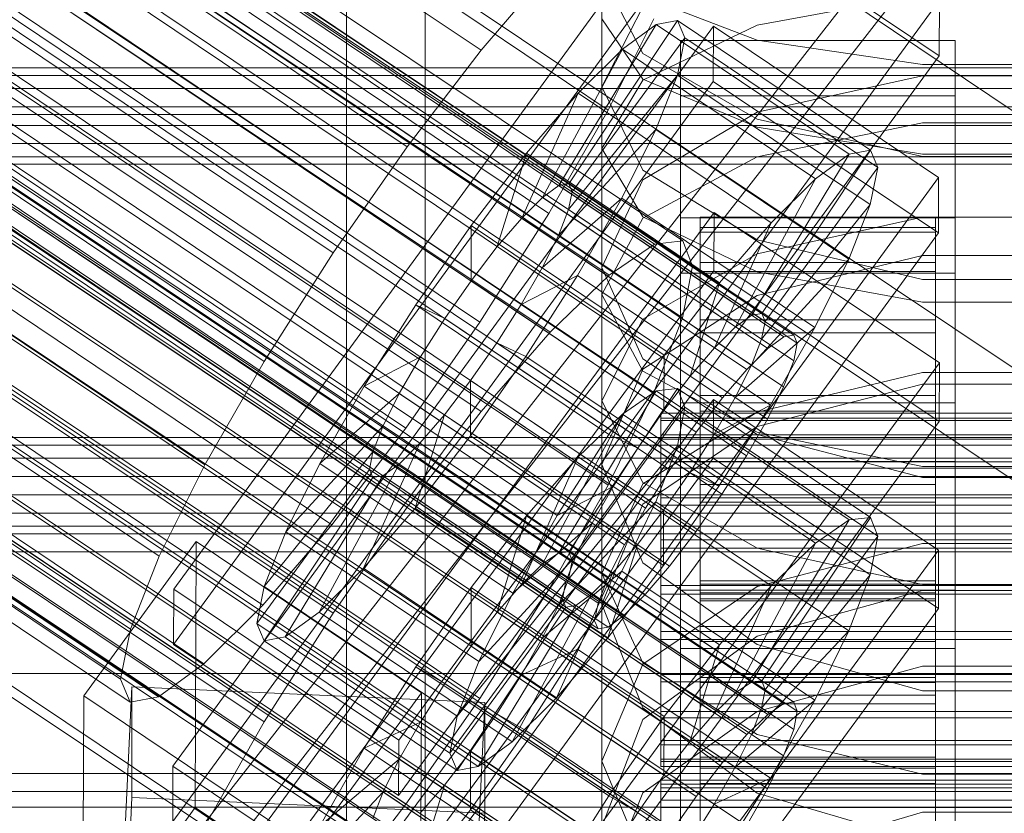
# Model space of a CAD drawing. Header units: millimetres. Extents: x -2233 to 65662, y -50530 to 6847.
# Tile 148 of 256: x -181 to -130, y -33963 to -33923. Entities that reach past the tile are written whole.
import ezdxf

# ---------------------------------------------------------------- set-up
doc = ezdxf.new("R2010")
doc.units = ezdxf.units.MM
for name, color, linetype, lineweight in [('COTAS_O', 1, 'Continuous', 0), ('COTAS_P', 1, 'Continuous', 0), ('frontal_briquetadora', 7, 'Continuous', 0), ('frontal_C01', 7, 'Continuous', 0), ('frontal_C02', 7, 'Continuous', 0), ('frontal_C03', 7, 'Continuous', 0), ('frontal_secador', 7, 'Continuous', 0)]:
    doc.layers.add(name, color=color, linetype=linetype, lineweight=lineweight)
doc.dimstyles.new('R19_100', dxfattribs={"dimtxt": 250, "dimasz": 150, "dimexe": 150, "dimexo": 80, "dimgap": 100, "dimtad": 1, "dimtih": 1, "dimtoh": 1, "dimdsep": 46, "dimcen": 0.09, "dimadec": 0, "dimazin": 0, "dimtfac": 1, "dimtdec": 4, "dimtofl": 0, "dimtmove": 0, "dimatfit": 3, "dimfxl": 1, "dimtolj": 1, "dimtzin": 0, "dimarcsym": 0})

# ---------------------------------------------------------------- blocks, each defined once
blk = doc.blocks.new('DIM_R32_39')
at = {"layer": 'COTAS_O'}
for p, q in [((-1725, -33700), (-1575, -33655)), ((1725, -33700), (1575, -33655)), ((-1725, -34400), (-1725, -33700)), ((-1725, -33700), (1725, -33700)), ((-1725, -33700), (-1575, -33745)), ((1725, -33700), (1575, -33745)), ((1725, -34400), (1725, -33700))]:
    blk.add_line(p, q, dxfattribs=at)
blk.add_text('3450 O', height=250, dxfattribs=at).set_placement((0, -33600))
blk = doc.blocks.new('DIM_R32_40')
at = {"layer": 'COTAS_P'}
for p, q in [((-150, -32200), (550, -32200)), ((550, -32200), (505, -32350)), ((550, -34800), (550, -32200)), ((550, -32200), (595, -32350)), ((550, -34800), (505, -34650)), ((550, -34800), (595, -34650)), ((-150, -34800), (550, -34800))]:
    blk.add_line(p, q, dxfattribs=at)
blk.add_text('2600 P', height=250, rotation=90, dxfattribs=at).set_placement((450, -33500))
blk = doc.blocks.new('DIM_R32_42')
at = {"layer": 'COTAS_O'}
for p, q in [((-650, -33700), (50, -33700)), ((50, -33700), (5, -33850)), ((50, -34900), (50, -33700)), ((50, -33700), (95, -33850)), ((50, -34900), (5, -34750)), ((50, -34900), (95, -34750)), ((-650, -34900), (50, -34900))]:
    blk.add_line(p, q, dxfattribs=at)
blk.add_text('1200 O', height=250, rotation=90, dxfattribs=at).set_placement((-50, -34300))
blk = doc.blocks.new('DIM_R32_43')
at = {"layer": 'COTAS_O'}
for p, q in [((-650, -34200), (-500, -34155)), ((650, -34200), (500, -34155)), ((-650, -34900), (-650, -34200)), ((-650, -34200), (650, -34200)), ((-650, -34200), (-500, -34245)), ((650, -34200), (500, -34245)), ((650, -34900), (650, -34200))]:
    blk.add_line(p, q, dxfattribs=at)
blk.add_text('1300 O', height=250, dxfattribs=at).set_placement((0, -34100))

msp = doc.modelspace()

# ---------------------------------------------------------------- linework, layer by layer
at = {"layer": 'frontal_briquetadora'}
for p, q in [((-151, -33929.238), (-151, -33912.608)), ((-160, -33922.836), (-160, -33914.539)), ((-160, -33923.11), (-160, -33914.784)), ((-164, -34100), (-164, -33920)), ((-160, -34100), (-160, -33920)), ((-148.92, -33924.402), (-151, -33920.41)), ((-151, -33936.682), (-151, -33920.41)), ((-148.92, -33921.478), (-143.093, -33923.713)), ((-143.093, -33922.955), (-134.673, -33921.403)), ((-148.92, -33922.018), (-151, -33926.087)), ((-160, -33922.563), (-160, -33931.737)), ((-148.92, -33925.697), (-151, -33922.627)), ((-160, -33932.038), (-160, -33922.836)), ((-160, -33932.339), (-160, -33923.11)), ((-148.92, -33925.751), (-143.093, -33922.955)), ((-143.093, -33923.713), (-134.673, -33924.953)), ((-143.094, -33927.741), (-148.92, -33924.402)), ((-134.673, -33924.953), (-125.327, -33924.953)), ((-134.674, -33925.528), (-143.094, -33927.39)), ((-125.326, -33925.528), (-134.674, -33925.528)), ((-151, -33929.238), (-148.92, -33925.751)), ((-151, -33942.099), (-151, -33926.087)), ((-151, -33926.087), (-148.92, -33930.345)), ((-143.093, -33928.158), (-148.92, -33925.697)), ((-143.094, -33927.39), (-148.92, -33930.837)), ((-134.674, -33929.647), (-143.094, -33927.741)), ((-134.673, -33927.928), (-143.093, -33929.662)), ((-125.327, -33927.928), (-134.673, -33927.928)), ((-134.673, -33929.524), (-143.093, -33928.158)), ((-151, -33929.238), (-148.92, -33932.725)), ((-125.326, -33929.647), (-134.674, -33929.647)), ((-125.327, -33929.524), (-134.673, -33929.524)), ((-143.093, -33929.662), (-148.92, -33932.786)), ((-148.92, -33930.345), (-143.094, -33933.895)), ((-148.92, -33930.837), (-151, -33935.302)), ((-160, -33931.737), (-160, -33941.791)), ((-160, -33942.119), (-160, -33932.038)), ((-160, -33942.448), (-160, -33932.339)), ((-148.92, -33932.786), (-151, -33936.682)), ((-148.92, -33932.725), (-143.093, -33935.521)), ((-143.093, -33934.597), (-134.673, -33932.744)), ((-134.673, -33932.744), (-125.327, -33932.744)), ((-143.094, -33933.895), (-134.674, -33935.917)), ((-148.92, -33937.935), (-143.093, -33934.597)), ((-143.094, -33936.726), (-134.674, -33934.689)), ((-134.674, -33934.689), (-125.326, -33934.689)), ((-148.92, -33939.949), (-151, -33935.302)), ((-151, -33950.89), (-151, -33935.302)), ((-143.093, -33935.521), (-134.673, -33937.073)), ((-134.674, -33935.917), (-125.326, -33935.917)), ((-151, -33936.682), (-148.92, -33940.578)), ((-148.92, -33940.485), (-143.094, -33936.726)), ((-134.673, -33937.073), (-125.327, -33937.073)), ((-151, -33942.099), (-148.92, -33937.935)), ((-143.094, -33943.808), (-148.92, -33939.949)), ((-151, -33945.334), (-148.92, -33940.485)), ((-148.92, -33940.578), (-143.093, -33943.702)), ((-143.093, -33942.681), (-134.673, -33940.653)), ((-134.673, -33940.653), (-125.327, -33940.653)), ((-134.674, -33941.254), (-143.094, -33943.404)), ((-125.326, -33941.254), (-134.674, -33941.254)), ((-160, -33941.791), (-160, -33952.701)), ((-160, -33953.056), (-160, -33942.119)), ((-148.92, -33946.262), (-151, -33942.099)), ((-160, -33953.411), (-160, -33942.448)), ((-148.92, -33946.334), (-143.093, -33942.681)), ((-143.094, -33943.404), (-148.92, -33947.367)), ((-134.674, -33946.001), (-143.094, -33943.808)), ((-143.093, -33943.702), (-134.673, -33945.436)), ((-148.92, -33950.361), (-151, -33945.334)), ((-151, -33960.462), (-151, -33945.334)), ((-134.673, -33945.436), (-125.327, -33945.436)), ((-125.326, -33946.001), (-134.674, -33946.001)), ((-151, -33950.89), (-148.92, -33946.334)), ((-143.093, -33949.6), (-148.92, -33946.262)), ((-148.92, -33947.367), (-151, -33952.465)), ((-134.673, -33949.368), (-143.093, -33951.565)), ((-134.673, -33951.453), (-143.093, -33949.6)), ((-125.327, -33949.368), (-134.673, -33949.368)), ((-143.094, -33954.52), (-148.92, -33950.361)), ((-151, -33950.89), (-148.92, -33955.446)), ((-143.093, -33951.565), (-148.92, -33955.525)), ((-125.327, -33951.453), (-134.673, -33951.453)), ((-134.674, -33951.768), (-143.094, -33954.085)), ((-143.094, -33954.085), (-134.674, -33951.768)), ((-125.326, -33951.768), (-134.674, -33951.768)), ((-160, -33952.701), (-160, -33964.438)), ((-151, -33967.266), (-151, -33952.465)), ((-151, -33952.465), (-148.92, -33957.738)), ((-160, -33964.818), (-160, -33953.056)), ((-160, -33965.199), (-160, -33953.411)), ((-143.094, -33954.085), (-148.92, -33958.344)), ((-148.92, -33958.344), (-143.094, -33954.085)), ((-134.674, -33956.878), (-143.094, -33954.52)), ((-148.92, -33955.525), (-151, -33960.462)), ((-148.92, -33955.446), (-143.093, -33959.099)), ((-143.093, -33957.922), (-134.673, -33955.615)), ((-134.673, -33955.615), (-125.327, -33955.615)), ((-125.326, -33956.878), (-134.674, -33956.878)), ((-148.92, -33957.738), (-143.094, -33962.092)), ((-148.92, -33962.081), (-143.093, -33957.922)), ((-148.92, -33958.344), (-151, -33963.807)), ((-143.093, -33959.099), (-134.673, -33961.127)), ((-151, -33960.462), (-148.92, -33965.4)), ((-134.673, -33961.127), (-125.327, -33961.127)), ((-151, -33967.266), (-148.92, -33962.081)), ((-143.094, -33962.092), (-134.674, -33964.556)), ((-143.094, -33965.539), (-134.674, -33963.061)), ((-134.674, -33963.061), (-125.326, -33963.061))]:
    msp.add_line(p, q, dxfattribs=at)
at = {"layer": 'frontal_C01'}
for p, q in [((-355.53, -33795.149), (-141.731, -33938.837)), ((-355.017, -33795.055), (-141.218, -33938.743)), ((-354.844, -33795.472), (-141.045, -33939.16)), ((-356.348, -33795.746), (-142.549, -33939.435)), ((-355.022, -33796.37), (-141.224, -33940.058)), ((-357.415, -33796.807), (-143.617, -33940.495)), ((-355.541, -33797.689), (-141.742, -33941.377)), ((-358.659, -33798.259), (-144.861, -33941.947)), ((-356.363, -33799.339), (-142.565, -33943.027)), ((-146.196, -33943.691), (-359.995, -33800.002)), ((-341.461, -33800.362), (-157.152, -33924.232)), ((-357.434, -33801.207), (-143.635, -33944.895)), ((-361.332, -33801.919), (-147.533, -33945.607)), ((-358.68, -33803.166), (-144.881, -33946.855)), ((-334.981, -33803.411), (-150.672, -33927.28)), ((-362.578, -33803.878), (-148.779, -33947.566)), ((-360.017, -33805.083), (-146.218, -33948.771)), ((-363.648, -33805.746), (-149.85, -33949.434)), ((-160.922, -33929.152), (-345.231, -33805.283)), ((-361.352, -33806.826), (-147.554, -33950.515)), ((-364.471, -33807.396), (-150.672, -33951.084)), ((-362.596, -33808.278), (-148.798, -33951.966)), ((-364.989, -33808.715), (-151.191, -33952.403)), ((-338.003, -33808.683), (-153.694, -33932.552)), ((-365.168, -33809.613), (-151.369, -33953.302)), ((-363.664, -33809.339), (-149.865, -33953.027)), ((-364.995, -33810.03), (-151.196, -33953.718)), ((-364.482, -33809.936), (-150.683, -33953.625)), ((-349.002, -33810.692), (-164.693, -33934.561)), ((-341.52, -33814.212), (-157.211, -33938.081)), ((-352.519, -33816.221), (-168.21, -33940.09)), ((-345.291, -33819.621), (-160.982, -33943.491)), ((-355.541, -33821.493), (-171.232, -33945.363)), ((-349.061, -33824.542), (-164.752, -33948.411)), ((-357.863, -33826.149), (-173.554, -33950.019)), ((-352.572, -33828.639), (-168.263, -33952.508)), ((-359.326, -33829.872), (-175.016, -33953.741)), ((-355.584, -33831.632), (-171.275, -33955.501)), ((-359.83, -33832.408), (-175.521, -33956.277)), ((-357.893, -33833.319), (-173.584, -33957.188)), ((-359.341, -33833.583), (-175.032, -33957.452)), ((-228.298, -33861.298), (-130, -33927.361)), ((-172.809, -33951.687), (-145.277, -33913.976)), ((-145.289, -33916.798), (-172.821, -33954.509)), ((-133.821, -33924.506), (-145.289, -33916.798)), ((-157.152, -33924.232), (-153.641, -33920.135)), ((-133.809, -33921.683), (-161.341, -33959.394)), ((-133.809, -33921.683), (-133.821, -33924.506)), ((-148.35, -33922.624), (-150.672, -33927.28)), ((-172.847, -33960.719), (-145.315, -33923.008)), ((-153.199, -33931.13), (-148.226, -33922.915)), ((-152.686, -33931.036), (-147.143, -33922.717)), ((-148.226, -33922.915), (-149.953, -33924.176)), ((-147.143, -33922.717), (-148.226, -33922.915)), ((-148.226, -33922.915), (-138.396, -33929.521)), ((-147.143, -33922.717), (-137.313, -33929.323)), ((-146.777, -33923.596), (-147.143, -33922.717)), ((-145.327, -33925.83), (-145.315, -33923.008)), ((-145.315, -33923.008), (-133.847, -33930.715)), ((-152.513, -33931.453), (-146.777, -33923.596)), ((-147.155, -33925.493), (-146.777, -33923.596)), ((-146.777, -33923.596), (-136.948, -33930.202)), ((-147, -33926.559), (-147, -33923.737)), ((-147, -33923.737), (-133, -33923.737)), ((-147, -33969.785), (-147, -33923.737)), ((-133, -33923.737), (-133, -33926.559)), ((-133, -33923.737), (-133, -33969.785)), ((-161.353, -33962.217), (-133.821, -33924.506)), ((-160.922, -33929.152), (-157.152, -33924.232)), ((-154.017, -33931.727), (-149.953, -33924.176)), ((-149.953, -33924.176), (-152.207, -33926.415)), ((-149.953, -33924.176), (-140.123, -33930.782)), ((-152.692, -33932.351), (-147.155, -33925.493)), ((-148.249, -33928.277), (-147.155, -33925.493)), ((-147.155, -33925.493), (-137.325, -33932.099)), ((-145.327, -33925.83), (-172.859, -33963.542)), ((-133.859, -33933.538), (-145.327, -33925.83)), ((-155.085, -33932.788), (-152.207, -33926.415)), ((-152.207, -33926.415), (-154.833, -33929.48)), ((-152.207, -33926.415), (-142.377, -33933.022)), ((-133, -33926.559), (-147, -33926.559)), ((-147, -33926.559), (-147, -33972.607)), ((-133, -33972.607), (-133, -33926.559)), ((450, -33927.505), (-450, -33927.505)), ((-150.672, -33927.28), (-153.694, -33932.552)), ((-153.21, -33933.67), (-148.249, -33928.277)), ((-149.985, -33931.76), (-148.249, -33928.277)), ((-148.249, -33928.277), (-138.419, -33934.884)), ((-164.693, -33934.561), (-160.922, -33929.152)), ((-154.833, -33929.48), (-157.653, -33933.161)), ((-156.329, -33934.24), (-154.833, -33929.48)), ((-154.833, -33929.48), (-145.003, -33936.086)), ((-138.396, -33929.521), (-143.369, -33937.736)), ((-137.313, -33929.323), (-142.856, -33937.642)), ((-140.123, -33930.782), (-138.396, -33929.521)), ((-138.396, -33929.521), (-137.313, -33929.323)), ((-137.313, -33929.323), (-136.948, -33930.202)), ((-136.948, -33930.202), (-142.683, -33938.059)), ((-136.948, -33930.202), (-137.325, -33932.099)), ((-133.847, -33930.715), (-161.379, -33968.426)), ((-154.017, -33931.727), (-153.199, -33931.13)), ((-153.199, -33931.13), (-152.686, -33931.036)), ((-143.369, -33937.736), (-153.199, -33931.13)), ((-142.856, -33937.642), (-152.686, -33931.036)), ((-152.686, -33931.036), (-152.513, -33931.453)), ((-140.123, -33930.782), (-144.188, -33938.334)), ((-142.377, -33933.022), (-140.123, -33930.782)), ((-133.847, -33930.715), (-133.859, -33933.538)), ((-152.513, -33931.453), (-152.692, -33932.351)), ((-142.683, -33938.059), (-152.513, -33931.453)), ((-155.085, -33932.788), (-154.017, -33931.727)), ((-154.033, -33935.32), (-149.985, -33931.76)), ((-144.188, -33938.334), (-154.017, -33931.727)), ((-152.246, -33935.704), (-149.985, -33931.76)), ((-149.985, -33931.76), (-140.156, -33938.367)), ((-137.325, -33932.099), (-142.862, -33938.957)), ((-137.325, -33932.099), (-138.419, -33934.884)), ((-153.694, -33932.552), (-157.211, -33938.081)), ((-152.692, -33932.351), (-153.21, -33933.67)), ((-142.862, -33938.957), (-152.692, -33932.351)), ((-157.653, -33933.161), (-160.474, -33937.207)), ((-157.653, -33933.161), (-157.665, -33935.983)), ((-147.823, -33939.767), (-157.653, -33933.161)), ((-156.329, -33934.24), (-155.085, -33932.788)), ((-145.255, -33939.394), (-155.085, -33932.788)), ((-147, -33935.591), (-147, -33932.769)), ((-147, -33932.769), (-133, -33932.769)), ((-147, -33978.817), (-147, -33932.769)), ((-146, -33942.731), (-146, -33932.734)), ((-146, -33932.734), (-146, -33933.262)), ((-146, -33932.734), (-134, -33932.734)), ((-146, -33933.501), (-146, -33932.734)), ((-142.377, -33933.022), (-145.255, -33939.394)), ((-145.003, -33936.086), (-142.377, -33933.022)), ((-134, -33933.262), (-134, -33932.734)), ((-134, -33932.734), (-134, -33942.731)), ((-134, -33932.734), (-134, -33933.501)), ((-133, -33932.769), (-133, -33935.591)), ((-133, -33932.769), (-133, -33978.817)), ((-161.391, -33971.249), (-133.859, -33933.538)), ((-146, -33942.981), (-146, -33933.262)), ((-146, -33933.262), (-146, -33935.048)), ((-146, -33933.262), (-134, -33933.262)), ((-146, -33943.095), (-146, -33933.501)), ((-146, -33933.501), (-134, -33933.501)), ((-146, -33935.51), (-146, -33933.501)), ((-134, -33935.048), (-134, -33933.262)), ((-134, -33933.262), (-134, -33942.981)), ((-134, -33933.501), (-134, -33943.095)), ((-134, -33933.501), (-134, -33935.51)), ((-153.21, -33933.67), (-154.033, -33935.32)), ((-143.38, -33940.276), (-153.21, -33933.67)), ((-168.21, -33940.09), (-164.693, -33934.561)), ((-157.665, -33935.983), (-156.329, -33934.24)), ((-146.499, -33940.846), (-156.329, -33934.24)), ((-146, -33943.827), (-146, -33935.048)), ((-146, -33935.048), (-146, -33937.971)), ((-146, -33935.048), (-134, -33935.048)), ((-138.419, -33934.884), (-143.38, -33940.276)), ((-138.419, -33934.884), (-140.156, -33938.367)), ((-134, -33937.971), (-134, -33935.048)), ((-134, -33935.048), (-134, -33943.827)), ((-154.033, -33935.32), (-155.103, -33937.188)), ((-144.203, -33941.926), (-154.033, -33935.32)), ((-133, -33935.591), (-147, -33935.591)), ((-147, -33935.591), (-147, -33981.64)), ((-146, -33944.046), (-146, -33935.51)), ((-146, -33935.51), (-134, -33935.51)), ((-146, -33938.625), (-146, -33935.51)), ((-134, -33935.51), (-134, -33944.046)), ((-134, -33935.51), (-134, -33938.625)), ((-133, -33981.64), (-133, -33935.591)), ((-159.001, -33937.9), (-157.665, -33935.983)), ((-157.665, -33935.983), (-147.835, -33942.59)), ((-155.103, -33937.188), (-152.246, -33935.704)), ((-154.877, -33939.84), (-152.246, -33935.704)), ((-152.246, -33935.704), (-142.416, -33942.31)), ((-147.823, -33939.767), (-145.003, -33936.086)), ((-145.003, -33936.086), (-146.499, -33940.846)), ((-160.474, -33937.207), (-163.105, -33941.343)), ((-159.001, -33937.9), (-160.474, -33937.207)), ((-160.474, -33937.207), (-150.644, -33943.813)), ((-155.103, -33937.188), (-156.35, -33939.147)), ((-145.274, -33943.794), (-155.103, -33937.188)), ((-142.856, -33937.642), (-143.369, -33937.736)), ((-142.683, -33938.059), (-142.856, -33937.642)), ((-157.211, -33938.081), (-160.982, -33943.491)), ((-160.247, -33939.859), (-159.001, -33937.9)), ((-149.171, -33944.506), (-159.001, -33937.9)), ((-146, -33945.212), (-146, -33937.971)), ((-146, -33937.971), (-146, -33941.831)), ((-146, -33937.971), (-134, -33937.971)), ((-143.369, -33937.736), (-144.188, -33938.334)), ((-142.862, -33938.957), (-142.683, -33938.059)), ((-134, -33941.831), (-134, -33937.971)), ((-134, -33937.971), (-134, -33945.212)), ((-146, -33945.522), (-146, -33938.625)), ((-146, -33938.625), (-134, -33938.625)), ((-146, -33942.632), (-146, -33938.625)), ((-144.188, -33938.334), (-145.255, -33939.394)), ((-140.156, -33938.367), (-144.203, -33941.926)), ((-140.156, -33938.367), (-142.416, -33942.31)), ((-134, -33938.625), (-134, -33945.522)), ((-134, -33938.625), (-134, -33942.632)), ((-156.35, -33939.147), (-157.686, -33941.064)), ((-156.35, -33939.147), (-154.877, -33939.84)), ((-146.52, -33945.753), (-156.35, -33939.147)), ((-143.38, -33940.276), (-142.862, -33938.957)), ((-142.549, -33939.435), (-141.731, -33938.837)), ((-141.731, -33938.837), (-141.218, -33938.743)), ((-141.045, -33939.16), (-141.224, -33940.058)), ((-141.218, -33938.743), (-141.045, -33939.16)), ((-145.255, -33939.394), (-146.499, -33940.846)), ((-143.617, -33940.495), (-142.549, -33939.435)), ((-171.232, -33945.363), (-168.21, -33940.09)), ((-160.247, -33939.859), (-163.105, -33941.343)), ((-161.318, -33941.727), (-160.247, -33939.859)), ((-150.417, -33946.465), (-160.247, -33939.859)), ((-157.698, -33943.886), (-154.877, -33939.84)), ((-154.877, -33939.84), (-145.047, -33946.446)), ((-150.644, -33943.813), (-147.823, -33939.767)), ((-147.835, -33942.59), (-147.823, -33939.767)), ((-141.224, -33940.058), (-141.742, -33941.377)), ((-144.861, -33941.947), (-143.617, -33940.495)), ((-144.203, -33941.926), (-143.38, -33940.276)), ((-157.686, -33941.064), (-159.022, -33942.807)), ((-157.686, -33941.064), (-157.698, -33943.886)), ((-147.856, -33947.67), (-157.686, -33941.064)), ((-146.499, -33940.846), (-147.835, -33942.59)), ((-163.105, -33941.343), (-165.365, -33945.287)), ((-163.105, -33941.343), (-153.275, -33947.949)), ((-141.742, -33941.377), (-142.565, -33943.027)), ((-161.318, -33941.727), (-165.365, -33945.287)), ((-162.14, -33943.377), (-161.318, -33941.727)), ((-151.488, -33948.333), (-161.318, -33941.727)), ((-146.196, -33943.691), (-144.861, -33941.947)), ((-146, -33947.04), (-146, -33941.831)), ((-146, -33941.831), (-146, -33946.366)), ((-146, -33941.831), (-134, -33941.831)), ((-145.274, -33943.794), (-144.203, -33941.926)), ((-134, -33946.366), (-134, -33941.831)), ((-134, -33941.831), (-134, -33947.04)), ((-147.835, -33942.59), (-149.171, -33944.506)), ((-146, -33947.42), (-146, -33942.632)), ((-146, -33942.632), (-134, -33942.632)), ((-146, -33947.259), (-146, -33942.632)), ((-142.416, -33942.31), (-145.274, -33943.794)), ((-142.416, -33942.31), (-145.047, -33946.446)), ((-134, -33942.632), (-134, -33947.42)), ((-134, -33942.632), (-134, -33947.259)), ((-159.022, -33942.807), (-160.518, -33947.567)), ((-159.022, -33942.807), (-160.266, -33944.259)), ((-149.192, -33949.414), (-159.022, -33942.807)), ((-148, -33943.095), (-148, -33942.731)), ((-148, -33942.731), (-148, -33942.981)), ((-148, -33942.731), (148, -33942.731)), ((-148, -33942.981), (-148, -33943.827)), ((-148, -33942.981), (148, -33942.981)), ((-148, -33944.046), (-148, -33943.095)), ((-148, -33943.095), (148, -33943.095)), ((-146, -33942.981), (-146, -33942.731)), ((-134, -33942.731), (-146, -33942.731)), ((-146, -33942.731), (-146, -33943.095)), ((-146, -33943.827), (-146, -33942.981)), ((-134, -33942.981), (-146, -33942.981)), ((-134, -33943.095), (-146, -33943.095)), ((-146, -33943.095), (-146, -33944.046)), ((-142.565, -33943.027), (-143.635, -33944.895)), ((-134, -33942.731), (-134, -33942.981)), ((-134, -33943.095), (-134, -33942.731)), ((-134, -33942.981), (-134, -33943.827)), ((-134, -33944.046), (-134, -33943.095)), ((-162.14, -33943.377), (-167.102, -33948.77)), ((-160.982, -33943.491), (-164.752, -33948.411)), ((-162.659, -33944.696), (-162.14, -33943.377)), ((-152.311, -33949.983), (-162.14, -33943.377)), ((-147.533, -33945.607), (-146.196, -33943.691)), ((-160.518, -33947.567), (-157.698, -33943.886)), ((-157.698, -33943.886), (-147.868, -33950.493)), ((-153.275, -33947.949), (-150.644, -33943.813)), ((-150.644, -33943.813), (-149.171, -33944.506)), ((-148, -33943.827), (-148, -33945.212)), ((-148, -33943.827), (148, -33943.827)), ((-148, -33945.522), (-148, -33944.046)), ((-148, -33944.046), (148, -33944.046)), ((-146.52, -33945.753), (-145.274, -33943.794)), ((-146, -33945.212), (-146, -33943.827)), ((-134, -33943.827), (-146, -33943.827)), ((-134, -33944.046), (-146, -33944.046)), ((-146, -33944.046), (-146, -33945.522)), ((-134, -33943.827), (-134, -33945.212)), ((-134, -33945.522), (-134, -33944.046)), ((-162.659, -33944.696), (-168.196, -33951.554)), ((-160.266, -33944.259), (-163.144, -33950.631)), ((-162.837, -33945.594), (-162.659, -33944.696)), ((-152.829, -33951.302), (-162.659, -33944.696)), ((-160.266, -33944.259), (-161.333, -33945.32)), ((-150.436, -33950.865), (-160.266, -33944.259)), ((-149.171, -33944.506), (-150.417, -33946.465)), ((-143.635, -33944.895), (-144.881, -33946.855)), ((-173.554, -33950.019), (-171.232, -33945.363)), ((-162.837, -33945.594), (-168.573, -33953.451)), ((-165.365, -33945.287), (-167.102, -33948.77)), ((-161.333, -33945.32), (-165.397, -33952.871)), ((-165.365, -33945.287), (-155.535, -33951.893)), ((-162.664, -33946.011), (-162.837, -33945.594)), ((-153.008, -33952.201), (-162.837, -33945.594)), ((-161.333, -33945.32), (-162.151, -33945.917)), ((-151.503, -33951.926), (-161.333, -33945.32)), ((-148.779, -33947.566), (-147.533, -33945.607)), ((-148, -33945.212), (-148, -33947.04)), ((-148, -33945.212), (148, -33945.212)), ((-148, -33947.42), (-148, -33945.522)), ((-148, -33945.522), (148, -33945.522)), ((-146, -33947.04), (-146, -33945.212)), ((-134, -33945.212), (-146, -33945.212)), ((-134, -33945.522), (-146, -33945.522)), ((-146, -33945.522), (-146, -33947.42)), ((-134, -33945.212), (-134, -33947.04)), ((-134, -33947.42), (-134, -33945.522)), ((-162.664, -33946.011), (-168.208, -33954.33)), ((-162.151, -33945.917), (-167.125, -33954.132)), ((-162.151, -33945.917), (-162.664, -33946.011)), ((-152.835, -33952.617), (-162.664, -33946.011)), ((-152.321, -33952.524), (-162.151, -33945.917)), ((-147.856, -33947.67), (-146.52, -33945.753)), ((-145.047, -33946.446), (-146.52, -33945.753)), ((-153.275, -33947.949), (-150.417, -33946.465)), ((-150.417, -33946.465), (-151.488, -33948.333)), ((-145.047, -33946.446), (-147.868, -33950.493)), ((-146, -33946.366), (-146, -33949.188)), ((-134, -33946.366), (-146, -33946.366)), ((-146, -33946.366), (-146, -33951.266)), ((-134, -33949.188), (-134, -33946.366)), ((-134, -33951.266), (-134, -33946.366)), ((-148, -33947.04), (-148, -33949.188)), ((-148, -33947.04), (148, -33947.04)), ((-144.881, -33946.855), (-146.218, -33948.771)), ((-146, -33949.188), (-146, -33947.04)), ((-134, -33947.04), (-146, -33947.04)), ((-134, -33947.04), (-134, -33949.188)), ((-163.144, -33950.631), (-160.518, -33947.567)), ((-160.518, -33947.567), (-150.688, -33954.173)), ((-149.85, -33949.434), (-148.779, -33947.566)), ((-149.192, -33949.414), (-147.856, -33947.67)), ((-148, -33949.612), (-148, -33947.42)), ((-148, -33947.42), (148, -33947.42)), ((-147.868, -33950.493), (-147.856, -33947.67)), ((-146, -33949.612), (-146, -33947.259)), ((-146, -33947.259), (-134, -33947.259)), ((-146, -33952.191), (-146, -33947.259)), ((-134, -33947.42), (-146, -33947.42)), ((-146, -33947.42), (-146, -33949.612)), ((-134, -33947.259), (-134, -33949.612)), ((-134, -33947.259), (-134, -33952.191)), ((-134, -33949.612), (-134, -33947.42)), ((-155.535, -33951.893), (-153.275, -33947.949)), ((-164.752, -33948.411), (-168.263, -33952.508)), ((-155.535, -33951.893), (-151.488, -33948.333)), ((-151.488, -33948.333), (-152.311, -33949.983)), ((-167.102, -33948.77), (-168.196, -33951.554)), ((-167.102, -33948.77), (-157.272, -33955.376)), ((-148, -33949.188), (-148, -33951.51)), ((148, -33949.188), (-148, -33949.188)), ((-146.218, -33948.771), (-147.554, -33950.515)), ((-146, -33949.188), (-134, -33949.188)), ((-146, -33951.51), (-146, -33949.188)), ((-134, -33949.188), (-134, -33951.51)), ((-177.394, -33957.125), (-171.658, -33949.269)), ((-171.715, -33962.817), (-171.658, -33949.269)), ((-171.658, -33949.269), (-160.19, -33956.976)), ((-150.688, -33954.173), (-149.192, -33949.414)), ((-150.672, -33951.084), (-149.85, -33949.434)), ((-150.436, -33950.865), (-149.192, -33949.414)), ((-148, -33951.948), (-148, -33949.612)), ((-148, -33949.612), (148, -33949.612)), ((-134, -33949.612), (-146, -33949.612)), ((-146, -33949.612), (-146, -33951.948)), ((-134, -33951.948), (-134, -33949.612)), ((450, -33949.792), (-450, -33949.792)), ((-175.016, -33953.741), (-173.554, -33950.019)), ((-157.272, -33955.376), (-152.311, -33949.983)), ((-152.311, -33949.983), (-152.829, -33951.302)), ((-165.397, -33952.871), (-163.144, -33950.631)), ((-163.144, -33950.631), (-153.314, -33957.238)), ((-147.868, -33950.493), (-150.688, -33954.173)), ((-147.554, -33950.515), (-148.798, -33951.966)), ((-153.314, -33957.238), (-150.436, -33950.865)), ((-151.503, -33951.926), (-150.436, -33950.865)), ((-151.191, -33952.403), (-150.672, -33951.084)), ((-172.809, -33951.687), (-172.821, -33954.509)), ((-161.341, -33959.394), (-172.809, -33951.687)), ((-168.196, -33951.554), (-168.573, -33953.451)), ((-168.196, -33951.554), (-158.366, -33958.161)), ((-158.366, -33958.161), (-152.829, -33951.302)), ((-152.829, -33951.302), (-153.008, -33952.201)), ((-148, -33951.51), (-148, -33953.846)), ((-148, -33951.51), (148, -33951.51)), ((-146, -33951.51), (-146, -33951.266)), ((-146, -33951.266), (-146, -33956.198)), ((-146, -33951.266), (-134, -33951.266)), ((-146, -33953.846), (-146, -33951.51)), ((-134, -33951.51), (-146, -33951.51)), ((-134, -33956.198), (-134, -33951.266)), ((-134, -33951.266), (-134, -33951.51)), ((-134, -33951.51), (-134, -33953.846)), ((-158.743, -33960.057), (-153.008, -33952.201)), ((-157.272, -33955.376), (-155.535, -33951.893)), ((-155.567, -33959.477), (-151.503, -33951.926)), ((-153.008, -33952.201), (-152.835, -33952.617)), ((-152.321, -33952.524), (-151.503, -33951.926)), ((-148.798, -33951.966), (-149.865, -33953.027)), ((-148, -33954.269), (-148, -33951.948)), ((-148, -33951.948), (148, -33951.948)), ((-146, -33951.948), (-146, -33952.191)), ((-134, -33951.948), (-146, -33951.948)), ((-146, -33951.948), (-146, -33954.269)), ((-146, -33952.191), (-134, -33952.191)), ((-146, -33957.092), (-146, -33952.191)), ((-134, -33952.191), (-134, -33951.948)), ((-134, -33954.269), (-134, -33951.948)), ((-134, -33952.191), (-134, -33957.092)), ((-168.263, -33952.508), (-171.275, -33955.501)), ((-158.378, -33960.937), (-152.835, -33952.617)), ((-157.295, -33960.739), (-152.321, -33952.524)), ((-152.835, -33952.617), (-152.321, -33952.524)), ((-151.369, -33953.302), (-151.191, -33952.403)), ((-167.125, -33954.132), (-165.397, -33952.871)), ((-165.397, -33952.871), (-155.567, -33959.477)), ((-149.865, -33953.027), (-150.683, -33953.625)), ((-168.573, -33953.451), (-168.208, -33954.33)), ((-168.573, -33953.451), (-158.743, -33960.057)), ((-151.196, -33953.718), (-151.369, -33953.302)), ((-150.683, -33953.625), (-151.196, -33953.718)), ((-175.521, -33956.277), (-175.016, -33953.741)), ((-168.208, -33954.33), (-167.125, -33954.132)), ((-167.125, -33954.132), (-157.295, -33960.739)), ((-150.688, -33954.173), (-153.314, -33957.238)), ((-148, -33953.846), (-148, -33956.038)), ((-148, -33953.846), (148, -33953.846)), ((-146, -33956.038), (-146, -33953.846)), ((-146, -33953.846), (-146, -33956.198)), ((-134, -33953.846), (-146, -33953.846)), ((-134, -33956.198), (-134, -33953.846)), ((-134, -33953.846), (-134, -33956.038)), ((-172.821, -33954.509), (-161.353, -33962.217)), ((-168.208, -33954.33), (-158.378, -33960.937)), ((-148, -33956.417), (-148, -33954.269)), ((-148, -33954.269), (148, -33954.269)), ((-146, -33954.269), (-146, -33957.092)), ((-134, -33954.269), (-146, -33954.269)), ((-146, -33954.269), (-146, -33956.417)), ((-134, -33957.092), (-134, -33954.269)), ((-134, -33956.417), (-134, -33954.269)), ((-171.275, -33955.501), (-173.584, -33957.188)), ((-158.366, -33958.161), (-157.272, -33955.376)), ((-148, -33956.038), (-148, -33957.936)), ((-148, -33956.038), (148, -33956.038)), ((-146, -33957.936), (-146, -33956.038)), ((-146, -33956.038), (-146, -33960.825)), ((-134, -33956.038), (-146, -33956.038)), ((-146, -33956.198), (-146, -33960.825)), ((-146, -33956.198), (-134, -33956.198)), ((-134, -33960.825), (-134, -33956.038)), ((-134, -33956.038), (-134, -33957.936)), ((-134, -33960.825), (-134, -33956.198)), ((-177.811, -34016.239), (-174.943, -33956.675)), ((-175.032, -33957.452), (-175.521, -33956.277)), ((-174.943, -33962.321), (-174.943, -33956.675)), ((-174.943, -33956.675), (-156.962, -33957.472)), ((-148, -33958.246), (-148, -33956.417)), ((-148, -33956.417), (148, -33956.417)), ((-146, -33956.417), (-146, -33961.626)), ((-134, -33956.417), (-146, -33956.417)), ((-146, -33956.417), (-146, -33958.246)), ((-134, -33961.626), (-134, -33956.417)), ((-134, -33958.246), (-134, -33956.417)), ((-177.394, -33957.125), (-177.451, -33970.674)), ((-165.926, -33964.833), (-177.394, -33957.125)), ((-173.584, -33957.188), (-175.032, -33957.452)), ((-160.19, -33956.976), (-165.926, -33964.833)), ((-160.19, -33956.976), (-160.247, -33970.524)), ((-153.314, -33957.238), (-155.567, -33959.477)), ((-146, -33957.092), (-134, -33957.092)), ((-146, -33961.626), (-146, -33957.092)), ((-134, -33957.092), (-134, -33961.626)), ((-156.962, -33957.472), (-159.83, -34017.035)), ((-156.962, -33957.472), (-156.962, -33963.118)), ((-158.743, -33960.057), (-158.366, -33958.161)), ((-148, -33957.936), (-148, -33959.411)), ((-148, -33957.936), (148, -33957.936)), ((-146, -33959.411), (-146, -33957.936)), ((-146, -33957.936), (-146, -33964.833)), ((-134, -33957.936), (-146, -33957.936)), ((-134, -33964.833), (-134, -33957.936)), ((-134, -33957.936), (-134, -33959.411)), ((-148, -33959.63), (-148, -33958.246)), ((-148, -33958.246), (148, -33958.246)), ((-146, -33958.246), (-146, -33965.487)), ((-134, -33958.246), (-146, -33958.246)), ((-146, -33958.246), (-146, -33959.63)), ((-134, -33965.487), (-134, -33958.246)), ((-134, -33959.63), (-134, -33958.246)), ((-161.353, -33962.217), (-161.341, -33959.394)), ((-155.567, -33959.477), (-157.295, -33960.739)), ((-148, -33959.411), (-148, -33960.363)), ((-148, -33959.411), (148, -33959.411)), ((-148, -33960.476), (-148, -33959.63)), ((-148, -33959.63), (148, -33959.63)), ((-146, -33960.363), (-146, -33959.411)), ((-146, -33959.411), (-146, -33967.947)), ((-134, -33959.411), (-146, -33959.411)), ((-146, -33959.63), (-146, -33968.41)), ((-134, -33959.63), (-146, -33959.63)), ((-146, -33959.63), (-146, -33960.476)), ((-134, -33967.947), (-134, -33959.411)), ((-134, -33959.411), (-134, -33960.363)), ((-134, -33968.41), (-134, -33959.63)), ((-134, -33960.476), (-134, -33959.63)), ((-158.378, -33960.937), (-158.743, -33960.057)), ((-172.847, -33960.719), (-172.859, -33963.542)), ((-161.379, -33968.426), (-172.847, -33960.719)), ((-157.295, -33960.739), (-158.378, -33960.937)), ((-148, -33960.363), (-148, -33960.726)), ((-148, -33960.363), (148, -33960.363)), ((-148, -33960.726), (-148, -33960.476)), ((-148, -33960.476), (148, -33960.476)), ((-148, -33960.726), (148, -33960.726)), ((-146, -33960.726), (-146, -33960.363)), ((-146, -33960.363), (-146, -33969.956)), ((-134, -33960.363), (-146, -33960.363)), ((-146, -33960.476), (-146, -33970.196)), ((-134, -33960.476), (-146, -33960.476)), ((-146, -33960.476), (-146, -33960.726)), ((-146, -33960.726), (-146, -33970.723)), ((-134, -33960.726), (-146, -33960.726)), ((-134, -33969.956), (-134, -33960.363)), ((-134, -33960.363), (-134, -33960.726)), ((-134, -33970.196), (-134, -33960.476)), ((-134, -33960.726), (-134, -33960.476)), ((-134, -33970.723), (-134, -33960.726)), ((-450, -33961.082), (450, -33961.082)), ((-146, -33960.825), (-146, -33964.833)), ((-146, -33960.825), (-134, -33960.825)), ((-134, -33964.833), (-134, -33960.825)), ((-146, -33961.626), (-134, -33961.626)), ((-146, -33965.487), (-146, -33961.626)), ((-134, -33961.626), (-134, -33965.487)), ((-177.811, -34021.885), (-174.943, -33962.321)), ((-156.962, -33963.118), (-174.943, -33962.321)), ((-171.715, -33962.817), (-177.451, -33970.674)), ((-160.247, -33970.524), (-171.715, -33962.817)), ((-159.83, -34022.681), (-156.962, -33963.118))]:
    msp.add_line(p, q, dxfattribs=at)
at = {"layer": 'frontal_C02'}
for p, q in [((-331.181, -33810.695), (-146.872, -33933.95)), ((-332.629, -33810.853), (-148.32, -33934.108)), ((-330.692, -33811.978), (-146.383, -33935.233)), ((-334.938, -33812.44), (-150.629, -33935.695)), ((-355.53, -33814.539), (-141.731, -33957.515)), ((-355.017, -33814.483), (-141.218, -33957.459)), ((-331.197, -33814.614), (-146.887, -33937.869)), ((-356.348, -33815.102), (-142.549, -33958.077)), ((-354.844, -33814.938), (-141.045, -33957.913)), ((-337.95, -33815.35), (-153.641, -33938.604)), ((-357.415, -33816.133), (-143.617, -33959.108)), ((-355.022, -33815.872), (-141.224, -33958.847)), ((-355.541, -33817.222), (-141.742, -33960.197)), ((-358.659, -33817.561), (-144.861, -33960.537)), ((-332.659, -33818.423), (-148.35, -33941.678)), ((-146.196, -33962.266), (-359.995, -33819.291)), ((-356.363, -33818.895), (-142.565, -33961.871)), ((-341.461, -33819.382), (-157.152, -33942.637)), ((-357.434, -33820.779), (-143.635, -33963.754)), ((-361.332, -33821.203), (-147.533, -33964.178)), ((-358.68, -33822.743), (-144.881, -33965.719)), ((-362.578, -33823.168), (-148.779, -33966.143)), ((-334.981, -33823.147), (-150.672, -33946.401)), ((-160.922, -33947.518), (-345.231, -33824.263)), ((-360.017, -33824.656), (-146.218, -33967.631)), ((-363.648, -33825.051), (-149.85, -33968.027)), ((-364.471, -33826.725), (-150.672, -33969.7)), ((-361.352, -33826.385), (-147.554, -33969.361)), ((-362.596, -33827.814), (-148.798, -33970.789)), ((-364.989, -33828.075), (-151.191, -33971.05)), ((-338.003, -33828.462), (-153.694, -33951.717)), ((-365.168, -33829.009), (-151.369, -33971.984)), ((-363.664, -33828.845), (-149.865, -33971.82)), ((-364.995, -33829.463), (-151.196, -33972.439)), ((-364.482, -33829.407), (-150.683, -33972.383)), ((-349.002, -33829.66), (-164.693, -33952.915)), ((-341.52, -33834.007), (-157.211, -33957.262)), ((-352.519, -33835.205), (-168.21, -33958.46)), ((-345.291, -33839.404), (-160.982, -33962.659)), ((-355.541, -33840.521), (-171.232, -33963.775)), ((-349.061, -33844.285), (-164.752, -33967.54)), ((-130, -33940.443), (-228.298, -33874.707)), ((-228.298, -33880.437), (-130, -33946.173)), ((-172.809, -33970.016), (-145.277, -33932.493)), ((-145.289, -33935.474), (-145.277, -33932.493)), ((-145.277, -33932.493), (-133.809, -33940.162)), ((-150.629, -33935.695), (-148.32, -33934.108)), ((-148.32, -33934.108), (-146.872, -33933.95)), ((-146.872, -33933.95), (-146.383, -33935.233)), ((-145.289, -33935.474), (-172.821, -33972.996)), ((-146.383, -33935.233), (-146.887, -33937.869)), ((-133.821, -33943.143), (-145.289, -33935.474)), ((-153.641, -33938.604), (-150.629, -33935.695)), ((-146.887, -33937.869), (-148.35, -33941.678)), ((-157.152, -33942.637), (-153.641, -33938.604)), ((-133.809, -33940.162), (-161.341, -33977.685)), ((-133.809, -33940.162), (-133.821, -33943.143)), ((-153.199, -33949.845), (-148.226, -33941.585)), ((-152.686, -33949.789), (-147.143, -33941.467)), ((-148.35, -33941.678), (-150.672, -33946.401)), ((-148.226, -33941.585), (-149.953, -33942.773)), ((-147.143, -33941.467), (-148.226, -33941.585)), ((-148.226, -33941.585), (-138.396, -33948.159)), ((-147.143, -33941.467), (-137.313, -33948.041)), ((-146.777, -33942.427), (-147.143, -33941.467)), ((-172.847, -33979.553), (-145.315, -33942.031)), ((-145.327, -33945.011), (-145.315, -33942.031)), ((-145.315, -33942.031), (-133.847, -33949.7)), ((-160.922, -33947.518), (-157.152, -33942.637)), ((-152.513, -33950.244), (-146.777, -33942.427)), ((-147.155, -33944.399), (-146.777, -33942.427)), ((-147, -33945.185), (-147, -33942.205)), ((-147, -33942.205), (-133, -33942.205)), ((-147, -33988.023), (-147, -33942.205)), ((-146.777, -33942.427), (-136.948, -33949)), ((-133, -33942.205), (-133, -33945.185)), ((-133, -33942.205), (-133, -33988.023)), ((-161.353, -33980.665), (-133.821, -33943.143)), ((-154.017, -33950.408), (-149.953, -33942.773)), ((-149.953, -33942.773), (-152.207, -33944.949)), ((-149.953, -33942.773), (-140.123, -33949.346)), ((-152.692, -33951.178), (-147.155, -33944.399)), ((-148.249, -33947.248), (-147.155, -33944.399)), ((-147.155, -33944.399), (-137.325, -33950.972)), ((-145.327, -33945.011), (-172.859, -33982.534)), ((-155.085, -33951.439), (-152.207, -33944.949)), ((-152.207, -33944.949), (-154.833, -33947.965)), ((-152.207, -33944.949), (-142.377, -33951.522)), ((-133, -33945.185), (-147, -33945.185)), ((-147, -33945.185), (-147, -33991.004)), ((-133.859, -33952.68), (-145.327, -33945.011)), ((-133, -33991.004), (-133, -33945.185)), ((-150.672, -33946.401), (-153.694, -33951.717)), ((-164.693, -33952.915), (-160.922, -33947.518)), ((-153.21, -33952.528), (-148.249, -33947.248)), ((-149.985, -33950.781), (-148.249, -33947.248)), ((-148.249, -33947.248), (-138.419, -33953.822)), ((-154.833, -33947.965), (-157.653, -33951.616)), ((-156.329, -33952.867), (-154.833, -33947.965)), ((-154.833, -33947.965), (-145.003, -33954.539)), ((-138.396, -33948.159), (-143.369, -33956.419)), ((-137.313, -33948.041), (-142.856, -33956.363)), ((-140.123, -33949.346), (-138.396, -33948.159)), ((-138.396, -33948.159), (-137.313, -33948.041)), ((-137.313, -33948.041), (-136.948, -33949)), ((-136.948, -33949), (-142.683, -33956.818)), ((-136.948, -33949), (-137.325, -33950.972)), ((-133.847, -33949.7), (-161.379, -33987.222)), ((-140.123, -33949.346), (-144.188, -33956.981)), ((-142.377, -33951.522), (-140.123, -33949.346)), ((-133.847, -33949.7), (-133.859, -33952.68)), ((-154.017, -33950.408), (-153.199, -33949.845)), ((-153.199, -33949.845), (-152.686, -33949.789)), ((-143.369, -33956.419), (-153.199, -33949.845)), ((-142.856, -33956.363), (-152.686, -33949.789)), ((-152.686, -33949.789), (-152.513, -33950.244)), ((-155.085, -33951.439), (-154.017, -33950.408)), ((-144.188, -33956.981), (-154.017, -33950.408)), ((-152.513, -33950.244), (-152.692, -33951.178)), ((-142.683, -33956.818), (-152.513, -33950.244)), ((-154.033, -33954.201), (-149.985, -33950.781)), ((-152.692, -33951.178), (-153.21, -33952.528)), ((-142.862, -33957.752), (-152.692, -33951.178)), ((-152.246, -33954.757), (-149.985, -33950.781)), ((-149.985, -33950.781), (-140.156, -33957.355)), ((-137.325, -33950.972), (-142.862, -33957.752)), ((-137.325, -33950.972), (-138.419, -33953.822)), ((-157.653, -33951.616), (-160.474, -33955.654)), ((-157.653, -33951.616), (-157.665, -33954.597)), ((-147.823, -33958.19), (-157.653, -33951.616)), ((-153.694, -33951.717), (-157.211, -33957.262)), ((-156.329, -33952.867), (-155.085, -33951.439)), ((-145.255, -33958.012), (-155.085, -33951.439)), ((-146, -33961.426), (-146, -33951.434)), ((-146, -33951.434), (-146, -33951.88)), ((-146, -33951.434), (-134, -33951.434)), ((-146, -33952.282), (-146, -33951.434)), ((-142.377, -33951.522), (-145.255, -33958.012)), ((-145.003, -33954.539), (-142.377, -33951.522)), ((-134, -33951.88), (-134, -33951.434)), ((-134, -33951.434), (-134, -33961.426)), ((-134, -33951.434), (-134, -33952.282)), ((-147, -33954.723), (-147, -33951.742)), ((-147, -33951.742), (-133, -33951.742)), ((-147, -33997.561), (-147, -33951.742)), ((-146, -33961.637), (-146, -33951.88)), ((-146, -33951.88), (-146, -33953.59)), ((-146, -33951.88), (-134, -33951.88)), ((-134, -33953.59), (-134, -33951.88)), ((-134, -33951.88), (-134, -33961.637)), ((-133, -33951.742), (-133, -33954.723)), ((-133, -33951.742), (-133, -33997.561)), ((-161.391, -33990.203), (-133.859, -33952.68)), ((-153.21, -33952.528), (-154.033, -33954.201)), ((-143.38, -33959.101), (-153.21, -33952.528)), ((-146, -33961.828), (-146, -33952.282)), ((-146, -33952.282), (-134, -33952.282)), ((-146, -33954.366), (-146, -33952.282)), ((-134, -33952.282), (-134, -33961.828)), ((-134, -33952.282), (-134, -33954.366)), ((-168.21, -33958.46), (-164.693, -33952.915)), ((-157.665, -33954.597), (-156.329, -33952.867)), ((-146.499, -33959.441), (-156.329, -33952.867)), ((-146, -33962.447), (-146, -33953.59)), ((-146, -33953.59), (-146, -33956.446)), ((-146, -33953.59), (-134, -33953.59)), ((-134, -33956.446), (-134, -33953.59)), ((-134, -33953.59), (-134, -33962.447)), ((-154.033, -33954.201), (-155.103, -33956.085)), ((-144.203, -33960.775), (-154.033, -33954.201)), ((-138.419, -33953.822), (-143.38, -33959.101)), ((-138.419, -33953.822), (-140.156, -33957.355)), ((-159.001, -33956.509), (-157.665, -33954.597)), ((-157.665, -33954.597), (-147.835, -33961.171)), ((-147.823, -33958.19), (-145.003, -33954.539)), ((-133, -33954.723), (-147, -33954.723)), ((-147, -33954.723), (-147, -34000.541)), ((-145.003, -33954.539), (-146.499, -33959.441)), ((-146, -33962.815), (-146, -33954.366)), ((-146, -33954.366), (-134, -33954.366)), ((-146, -33957.543), (-146, -33954.366)), ((-134, -33954.366), (-134, -33962.815)), ((-134, -33954.366), (-134, -33957.543)), ((-133, -34000.541), (-133, -33954.723)), ((-155.103, -33956.085), (-152.246, -33954.757)), ((-154.877, -33958.905), (-152.246, -33954.757)), ((-152.246, -33954.757), (-142.416, -33961.331)), ((-160.474, -33955.654), (-163.105, -33959.802)), ((-159.001, -33956.509), (-160.474, -33955.654)), ((-160.474, -33955.654), (-150.644, -33962.227)), ((-155.103, -33956.085), (-156.35, -33958.05)), ((-145.274, -33962.658), (-155.103, -33956.085)), ((-160.247, -33958.474), (-159.001, -33956.509)), ((-149.171, -33963.083), (-159.001, -33956.509)), ((-146, -33963.8), (-146, -33956.446)), ((-146, -33956.446), (-146, -33960.254)), ((-146, -33956.446), (-134, -33956.446)), ((-143.369, -33956.419), (-144.188, -33956.981)), ((-142.856, -33956.363), (-143.369, -33956.419)), ((-142.683, -33956.818), (-142.856, -33956.363)), ((-134, -33960.254), (-134, -33956.446)), ((-134, -33956.446), (-134, -33963.8)), ((-144.188, -33956.981), (-145.255, -33958.012)), ((-142.862, -33957.752), (-142.683, -33956.818)), ((-157.211, -33957.262), (-160.982, -33962.659)), ((-146, -33964.32), (-146, -33957.543)), ((-146, -33957.543), (-134, -33957.543)), ((-146, -33961.598), (-146, -33957.543)), ((-140.156, -33957.355), (-144.203, -33960.775)), ((-142.549, -33958.077), (-141.731, -33957.515)), ((-140.156, -33957.355), (-142.416, -33961.331)), ((-141.731, -33957.515), (-141.218, -33957.459)), ((-141.218, -33957.459), (-141.045, -33957.913)), ((-134, -33957.543), (-134, -33964.32)), ((-134, -33957.543), (-134, -33961.598)), ((-156.35, -33958.05), (-157.686, -33959.962)), ((-156.35, -33958.05), (-154.877, -33958.905)), ((-146.52, -33964.623), (-156.35, -33958.05)), ((-150.644, -33962.227), (-147.823, -33958.19)), ((-147.835, -33961.171), (-147.823, -33958.19)), ((-145.255, -33958.012), (-146.499, -33959.441)), ((-143.617, -33959.108), (-142.549, -33958.077)), ((-143.38, -33959.101), (-142.862, -33957.752)), ((-141.045, -33957.913), (-141.224, -33958.847)), ((-171.232, -33963.775), (-168.21, -33958.46)), ((-160.247, -33958.474), (-163.105, -33959.802)), ((-161.318, -33960.358), (-160.247, -33958.474)), ((-150.417, -33965.048), (-160.247, -33958.474)), ((-157.698, -33962.942), (-154.877, -33958.905)), ((-154.877, -33958.905), (-145.047, -33965.479)), ((-144.861, -33960.537), (-143.617, -33959.108)), ((-144.203, -33960.775), (-143.38, -33959.101)), ((-141.224, -33958.847), (-141.742, -33960.197)), ((-146.499, -33959.441), (-147.835, -33961.171)), ((-163.105, -33959.802), (-165.365, -33963.778)), ((-163.105, -33959.802), (-153.275, -33966.375)), ((-157.686, -33959.962), (-159.022, -33961.691)), ((-157.686, -33959.962), (-157.698, -33962.942)), ((-147.856, -33966.536), (-157.686, -33959.962)), ((-141.742, -33960.197), (-142.565, -33961.871)), ((-161.318, -33960.358), (-165.365, -33963.778)), ((-162.14, -33962.031), (-161.318, -33960.358)), ((-151.488, -33966.931), (-161.318, -33960.358)), ((-146.196, -33962.266), (-144.861, -33960.537)), ((-146, -33965.604), (-146, -33960.254)), ((-146, -33960.254), (-146, -33964.756)), ((-146, -33960.254), (-134, -33960.254)), ((-134, -33964.756), (-134, -33960.254)), ((-134, -33960.254), (-134, -33965.604)), ((-147.835, -33961.171), (-149.171, -33963.083)), ((-145.274, -33962.658), (-144.203, -33960.775)), ((-159.022, -33961.691), (-160.518, -33966.594)), ((-159.022, -33961.691), (-160.266, -33963.12)), ((-149.192, -33968.265), (-159.022, -33961.691)), ((-148, -33961.828), (-148, -33961.426)), ((-148, -33961.426), (-148, -33961.637)), ((-148, -33961.426), (148, -33961.426)), ((-148, -33961.637), (-148, -33962.447)), ((-148, -33961.637), (148, -33961.637)), ((-146, -33961.637), (-146, -33961.426)), ((-134, -33961.426), (-146, -33961.426)), ((-146, -33961.426), (-146, -33961.828)), ((-146, -33966.241), (-146, -33961.598)), ((-146, -33961.598), (-134, -33961.598)), ((-146, -33966.255), (-146, -33961.598)), ((-146, -33962.447), (-146, -33961.637)), ((-134, -33961.637), (-146, -33961.637)), ((-142.416, -33961.331), (-145.274, -33962.658)), ((-142.416, -33961.331), (-145.047, -33965.479)), ((-134, -33961.426), (-134, -33961.637)), ((-134, -33961.828), (-134, -33961.426)), ((-134, -33961.598), (-134, -33966.241)), ((-134, -33961.598), (-134, -33966.255)), ((-134, -33961.637), (-134, -33962.447)), ((-162.14, -33962.031), (-167.102, -33967.311)), ((-162.659, -33963.381), (-162.14, -33962.031)), ((-152.311, -33968.605), (-162.14, -33962.031)), ((-153.275, -33966.375), (-150.644, -33962.227)), ((-150.644, -33962.227), (-149.171, -33963.083)), ((-148, -33962.815), (-148, -33961.828)), ((-148, -33961.828), (148, -33961.828)), ((-134, -33961.828), (-146, -33961.828)), ((-146, -33961.828), (-146, -33962.815)), ((-142.565, -33961.871), (-143.635, -33963.754)), ((-134, -33962.815), (-134, -33961.828)), ((-160.982, -33962.659), (-164.752, -33967.54)), ((-148, -33962.447), (-148, -33963.8)), ((-148, -33962.447), (148, -33962.447)), ((-147.533, -33964.178), (-146.196, -33962.266)), ((-146.52, -33964.623), (-145.274, -33962.658)), ((-146, -33963.8), (-146, -33962.447)), ((-134, -33962.447), (-146, -33962.447)), ((-134, -33962.447), (-134, -33963.8)), ((-160.518, -33966.594), (-157.698, -33962.942)), ((-157.698, -33962.942), (-147.868, -33969.516)), ((-149.171, -33963.083), (-150.417, -33965.048)), ((-148, -33964.32), (-148, -33962.815)), ((-148, -33962.815), (148, -33962.815)), ((-134, -33962.815), (-146, -33962.815)), ((-146, -33962.815), (-146, -33964.32)), ((-134, -33964.32), (-134, -33962.815))]:
    msp.add_line(p, q, dxfattribs=at)
at = {"layer": 'frontal_C03'}
for p, q in [((1250, -33925.132), (-1250, -33925.132)), ((1250, -33925.518), (-1250, -33925.518)), ((1250, -33926.184), (-1250, -33926.184)), ((-1250, -33927.116), (1250, -33927.116)), ((1250, -33928.058), (-1250, -33928.058)), ((1250, -33928.99), (-1250, -33928.99)), ((1250, -33929.656), (-1250, -33929.656)), ((1250, -33930.042), (-1250, -33930.042)), ((1250, -33943.966), (-1250, -33943.966)), ((1250, -33944.352), (-1250, -33944.352)), ((1250, -33945.018), (-1250, -33945.018)), ((-1250, -33945.95), (1250, -33945.95)), ((1250, -33946.892), (-1250, -33946.892)), ((1250, -33947.824), (-1250, -33947.824)), ((1250, -33948.49), (-1250, -33948.49)), ((1250, -33948.876), (-1250, -33948.876)), ((1250, -33962.8), (-1250, -33962.8))]:
    msp.add_line(p, q, dxfattribs=at)
at = {"layer": 'frontal_secador'}
for p, q in [((413, -33215), (-431.48, -34297.08)), ((407, -33225), (-422.12, -34288.52)), ((-1250, -33956), (1250, -33956)), ((-1250, -33962), (1250, -33962))]:
    msp.add_line(p, q, dxfattribs=at)

# ---------------------------------------------------------------- dimensions: what is measured, and where the dimension line sits
at = {"layer": 'COTAS_O'}
for p1, p2, distance, picture, middle in [((-650, -34900), (-650, -33700), -700, 'DIM_R32_42', (50, -34300)), ((-1725, -34400), (1725, -34400), 700, 'DIM_R32_39', (0, -33700)), ((-650, -34900), (650, -34900), 700, 'DIM_R32_43', (0, -34200))]:
    dim = msp.add_aligned_dim(p1=p1, p2=p2, distance=distance, text='<> O', dimstyle='R19_100', dxfattribs=at)
    dim.commit()
    dim.dimension.update_dxf_attribs({"geometry": picture, "text_midpoint": middle})
at = {"layer": 'COTAS_P'}
dim = msp.add_aligned_dim(p1=(-150, -34800), p2=(-150, -32200), distance=-700, text='<> P', dimstyle='R19_100', dxfattribs=at)
dim.commit()
dim.dimension.update_dxf_attribs({"geometry": 'DIM_R32_40', "text_midpoint": (550, -33500)})

doc.saveas('drawing.dxf')
